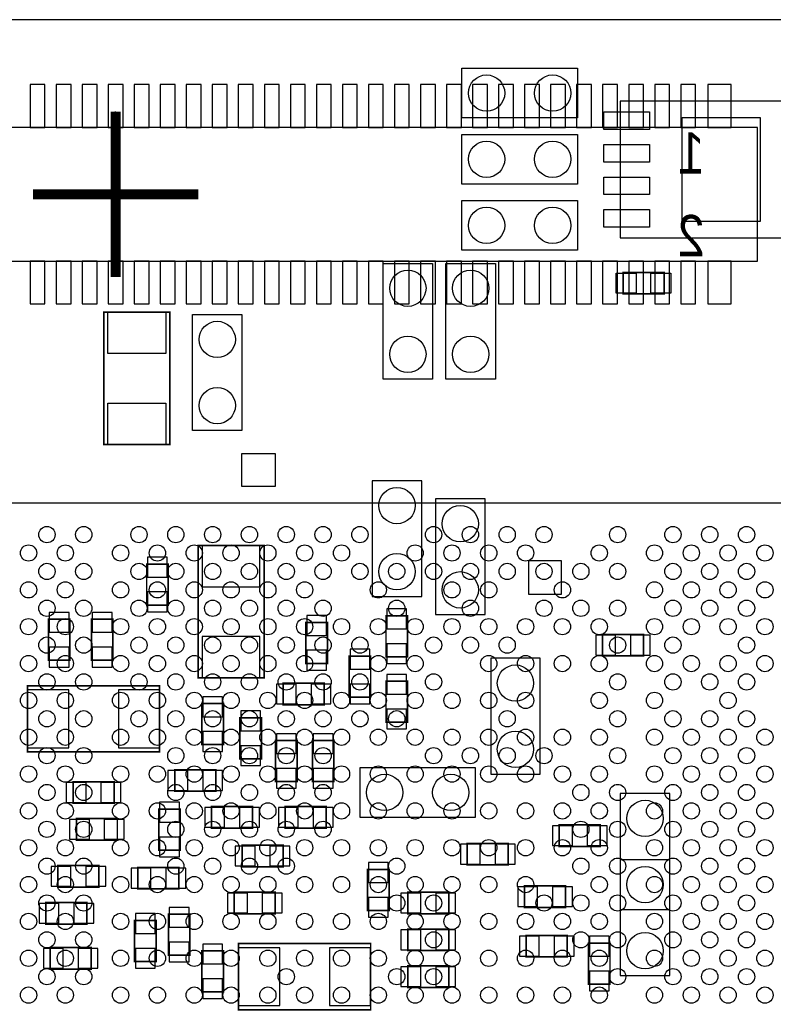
# Model space of a CAD drawing. Extents: x 0 to 42.6, y 0 to 25.
# Tile 3 of 4: x 15 to 26.6, y 9.9 to 25. Entities that reach past the tile are written whole.
import ezdxf

# ---------------------------------------------------------------- set-up
doc = ezdxf.new("R2010")
doc.units = 0
for name, color, linetype in [('BG_OUTLINE', 3, 'CONTINUOUS'), ('PG_ASSEMBLY_BOTTOM', 30, 'CONTINUOUS'), ('PG_ASSEMBLY_TOP', 254, 'CONTINUOUS'), ('PG_BODY_CENTER', 211, 'CONTINUOUS'), ('PIN_BOTTOM', 211, 'CONTINUOUS'), ('PIN_TOP', 173, 'CONTINUOUS')]:
    doc.layers.add(name, color=color, linetype=linetype)

msp = doc.modelspace()

# ---------------------------------------------------------------- linework, layer by layer
at = {"layer": 'BG_OUTLINE'}
msp.add_lwpolyline([(42.6339, 0), (42.6339, 25.004014), (0, 25.004014), (0, 0)], close=True, dxfattribs=at)
at = {"layer": 'PG_ASSEMBLY_BOTTOM'}
for points in [[(26.391108, 23.35022), (6.655308, 23.35022), (6.655308, 21.29282), (26.391108, 21.29282), (26.391108, 23.35022)], [(20.467066, 17.920716), (20.467066, 16.142716), (21.229066, 16.142716), (21.229066, 17.920716), (20.467066, 17.920716)], [(22.201632, 15.863316), (22.201632, 17.641316), (21.439632, 17.641316), (21.439632, 15.863316), (22.201632, 15.863316)], [(22.288754, 15.192248), (22.288754, 13.414248), (23.050754, 13.414248), (23.050754, 15.192248), (22.288754, 15.192248)], [(22.056598, 13.512292), (20.278598, 13.512292), (20.278598, 12.750292), (22.056598, 12.750292), (22.056598, 13.512292)], [(24.280622, 13.113258), (24.280622, 11.335258), (25.042622, 11.335258), (25.042622, 13.113258), (24.280622, 13.113258)], [(25.042622, 10.319258), (25.042622, 12.097258), (24.280622, 12.097258), (24.280622, 10.319258), (25.042622, 10.319258)]]:
    msp.add_lwpolyline(points, dxfattribs=at)
at = {"layer": 'PG_ASSEMBLY_BOTTOM', "const_width": 0.0254}
for points in [[(17.789652, 16.924782), (17.789652, 14.892782), (18.805652, 14.892782), (18.805652, 16.924782), (17.789652, 16.924782)], [(17.330674, 16.011398), (17.330674, 16.641318), (17.000474, 16.641318), (17.000474, 16.011398), (17.330674, 16.011398)], [(15.820898, 15.162276), (15.820898, 15.792196), (15.490698, 15.792196), (15.490698, 15.162276), (15.820898, 15.162276)], [(16.481806, 15.162276), (16.481806, 15.792196), (16.151606, 15.792196), (16.151606, 15.162276), (16.481806, 15.162276)], [(19.779742, 15.115032), (19.779742, 15.744952), (19.449542, 15.744952), (19.449542, 15.115032), (19.779742, 15.115032)], [(20.67941, 15.84579), (20.67941, 15.21587), (21.00961, 15.21587), (21.00961, 15.84579), (20.67941, 15.84579)], [(24.007572, 15.230094), (24.637492, 15.230094), (24.637492, 15.560294), (24.007572, 15.560294), (24.007572, 15.230094)], [(20.443698, 14.596364), (20.443698, 15.226284), (20.113498, 15.226284), (20.113498, 14.596364), (20.443698, 14.596364)], [(21.00961, 14.211554), (21.00961, 14.841474), (20.67941, 14.841474), (20.67941, 14.211554), (21.00961, 14.211554)], [(15.168118, 13.75537), (17.200118, 13.75537), (17.200118, 14.77137), (15.168118, 14.77137), (15.168118, 13.75537)], [(19.098514, 14.47927), (19.728434, 14.47927), (19.728434, 14.80947), (19.098514, 14.80947), (19.098514, 14.47927)], [(17.849596, 14.496288), (17.849596, 13.866368), (18.179796, 13.866368), (18.179796, 14.496288), (17.849596, 14.496288)], [(18.763996, 13.649198), (18.763996, 14.279118), (18.433796, 14.279118), (18.433796, 13.649198), (18.763996, 13.649198)], [(18.98142, 13.930376), (18.98142, 13.300456), (19.31162, 13.300456), (19.31162, 13.930376), (18.98142, 13.930376)], [(19.547586, 13.930376), (19.547586, 13.300456), (19.877786, 13.300456), (19.877786, 13.930376), (19.547586, 13.930376)], [(18.062702, 13.481304), (17.432782, 13.481304), (17.432782, 13.151104), (18.062702, 13.151104), (18.062702, 13.481304)], [(16.498824, 13.296392), (15.868904, 13.296392), (15.868904, 12.966192), (16.498824, 12.966192), (16.498824, 13.296392)], [(17.515586, 12.24661), (17.515586, 12.87653), (17.185386, 12.87653), (17.185386, 12.24661), (17.515586, 12.24661)], [(18.628614, 12.915392), (17.998694, 12.915392), (17.998694, 12.585192), (18.628614, 12.585192), (18.628614, 12.915392)], [(19.760438, 12.915392), (19.130518, 12.915392), (19.130518, 12.585192), (19.760438, 12.585192), (19.760438, 12.915392)], [(16.549624, 12.730226), (15.919704, 12.730226), (15.919704, 12.400026), (16.549624, 12.400026), (16.549624, 12.730226)], [(23.343616, 12.302236), (23.973536, 12.302236), (23.973536, 12.632436), (23.343616, 12.632436), (23.343616, 12.302236)], [(19.096482, 12.32027), (18.466562, 12.32027), (18.466562, 11.99007), (19.096482, 11.99007), (19.096482, 12.32027)], [(21.928582, 12.019026), (22.558502, 12.019026), (22.558502, 12.349226), (21.928582, 12.349226), (21.928582, 12.019026)], [(16.266668, 12.008358), (15.636748, 12.008358), (15.636748, 11.678158), (16.266668, 11.678158), (16.266668, 12.008358)], [(17.496536, 11.979402), (16.866616, 11.979402), (16.866616, 11.649202), (17.496536, 11.649202), (17.496536, 11.979402)], [(20.396454, 11.949176), (20.396454, 11.319256), (20.726654, 11.319256), (20.726654, 11.949176), (20.396454, 11.949176)], [(23.439628, 11.696446), (22.809708, 11.696446), (22.809708, 11.366246), (23.439628, 11.366246), (23.439628, 11.696446)], [(18.34769, 11.268202), (18.97761, 11.268202), (18.97761, 11.598402), (18.34769, 11.598402), (18.34769, 11.268202)], [(21.643594, 11.598402), (21.013674, 11.598402), (21.013674, 11.268202), (21.643594, 11.268202), (21.643594, 11.598402)], [(16.081502, 11.43889), (15.451582, 11.43889), (15.451582, 11.10869), (16.081502, 11.10869), (16.081502, 11.43889)], [(17.66443, 10.631678), (17.66443, 11.261598), (17.33423, 11.261598), (17.33423, 10.631678), (17.66443, 10.631678)], [(17.145762, 10.536174), (17.145762, 11.166094), (16.815562, 11.166094), (16.815562, 10.536174), (17.145762, 10.536174)], [(21.643594, 11.032236), (21.013674, 11.032236), (21.013674, 10.702036), (21.643594, 10.702036), (21.643594, 11.032236)], [(23.465028, 10.934446), (22.835108, 10.934446), (22.835108, 10.604246), (23.465028, 10.604246), (23.465028, 10.934446)], [(15.517622, 10.41908), (16.147542, 10.41908), (16.147542, 10.74928), (15.517622, 10.74928), (15.517622, 10.41908)], [(18.411698, 9.793224), (20.443698, 9.793224), (20.443698, 10.809224), (18.411698, 10.809224), (18.411698, 9.793224)], [(23.792434, 10.817352), (23.792434, 10.187432), (24.122634, 10.187432), (24.122634, 10.817352), (23.792434, 10.817352)], [(18.179796, 10.068306), (18.179796, 10.698226), (17.849596, 10.698226), (17.849596, 10.068306), (18.179796, 10.068306)], [(21.643594, 10.466324), (21.013674, 10.466324), (21.013674, 10.136124), (21.643594, 10.136124), (21.643594, 10.466324)]]:
    msp.add_lwpolyline(points, dxfattribs=at)
at = {"layer": 'PG_ASSEMBLY_TOP'}
for points in [[(23.622, 23.495), (21.844, 23.495), (21.844, 24.257), (23.622, 24.257), (23.622, 23.495)], [(27.379676, 21.651468), (27.379676, 23.75154), (24.27986, 23.75154), (24.27986, 21.651468), (27.379676, 21.651468)], [(23.622, 22.479), (21.844, 22.479), (21.844, 23.241), (23.622, 23.241), (23.622, 22.479)], [(23.622, 21.463), (21.844, 21.463), (21.844, 22.225), (23.622, 22.225), (23.622, 21.463)], [(21.396198, 21.2598), (21.396198, 19.4818), (20.634198, 19.4818), (20.634198, 21.2598), (21.396198, 21.2598)], [(22.361398, 21.2598), (22.361398, 19.4818), (21.599398, 19.4818), (21.599398, 21.2598), (22.361398, 21.2598)], [(18.4658, 20.4724), (18.4658, 18.6944), (17.7038, 18.6944), (17.7038, 20.4724), (18.4658, 20.4724)], [(27.278584, 5.574792), (27.278584, 17.574768), (13.278612, 17.574768), (13.278612, 5.574792), (27.278584, 5.574792)]]:
    msp.add_lwpolyline(points, dxfattribs=at)
at = {"layer": 'PG_ASSEMBLY_TOP', "const_width": 0.0254}
for points in [[(24.32304, 21.1201), (24.95296, 21.1201), (24.95296, 20.7899), (24.32304, 20.7899), (24.32304, 21.1201)], [(17.357598, 20.5105), (17.357598, 18.4785), (16.341598, 18.4785), (16.341598, 20.5105), (17.357598, 20.5105)]]:
    msp.add_lwpolyline(points, dxfattribs=at)
at = {"layer": 'PG_BODY_CENTER', "const_width": 0.1524}
for points in [[(16.523208, 21.05152), (16.523208, 23.59152)], [(17.793208, 22.32152), (15.253208, 22.32152)]]:
    msp.add_lwpolyline(points, dxfattribs=at)
at = {"layer": 'PG_BODY_CENTER'}
for points in [[(16.523208, 21.05152), (16.523208, 23.59152)], [(17.793208, 22.32152), (15.253208, 22.32152)]]:
    msp.add_lwpolyline(points, dxfattribs=at)
at = {"layer": 'PIN_BOTTOM'}
for points in [[(15.437358, 23.34641), (15.437358, 24.00681), (15.208758, 24.00681), (15.208758, 23.34641)], [(15.837408, 23.34641), (15.837408, 24.00681), (15.608808, 24.00681), (15.608808, 23.34641)], [(16.237458, 23.34641), (16.237458, 24.00681), (16.008858, 24.00681), (16.008858, 23.34641)], [(16.637508, 23.34641), (16.637508, 24.00681), (16.408908, 24.00681), (16.408908, 23.34641)], [(17.037558, 23.34641), (17.037558, 24.00681), (16.808958, 24.00681), (16.808958, 23.34641)], [(17.437608, 23.34641), (17.437608, 24.00681), (17.209008, 24.00681), (17.209008, 23.34641)], [(17.837658, 23.34641), (17.837658, 24.00681), (17.609058, 24.00681), (17.609058, 23.34641)], [(18.237708, 23.34641), (18.237708, 24.00681), (18.009108, 24.00681), (18.009108, 23.34641)], [(18.637758, 23.34641), (18.637758, 24.00681), (18.409158, 24.00681), (18.409158, 23.34641)], [(19.037808, 23.34641), (19.037808, 24.00681), (18.809208, 24.00681), (18.809208, 23.34641)], [(19.437858, 23.34641), (19.437858, 24.00681), (19.209258, 24.00681), (19.209258, 23.34641)], [(19.837908, 23.34641), (19.837908, 24.00681), (19.609308, 24.00681), (19.609308, 23.34641)], [(20.237958, 23.34641), (20.237958, 24.00681), (20.009358, 24.00681), (20.009358, 23.34641)], [(20.638008, 23.34641), (20.638008, 24.00681), (20.409408, 24.00681), (20.409408, 23.34641)], [(21.038058, 23.34641), (21.038058, 24.00681), (20.809458, 24.00681), (20.809458, 23.34641)], [(21.438108, 23.34641), (21.438108, 24.00681), (21.209508, 24.00681), (21.209508, 23.34641)], [(21.838158, 23.34641), (21.838158, 24.00681), (21.609558, 24.00681), (21.609558, 23.34641)], [(22.238208, 23.34641), (22.238208, 24.00681), (22.009608, 24.00681), (22.009608, 23.34641)], [(22.638258, 23.34641), (22.638258, 24.00681), (22.409658, 24.00681), (22.409658, 23.34641)], [(23.038308, 23.34641), (23.038308, 24.00681), (22.809708, 24.00681), (22.809708, 23.34641)], [(23.438358, 23.34641), (23.438358, 24.00681), (23.209758, 24.00681), (23.209758, 23.34641)], [(23.838408, 23.34641), (23.838408, 24.00681), (23.609808, 24.00681), (23.609808, 23.34641)], [(24.238458, 23.34641), (24.238458, 24.00681), (24.009858, 24.00681), (24.009858, 23.34641)], [(24.638508, 23.34641), (24.638508, 24.00681), (24.409908, 24.00681), (24.409908, 23.34641)], [(25.038558, 23.34641), (25.038558, 24.00681), (24.809958, 24.00681), (24.809958, 23.34641)], [(25.438608, 23.34641), (25.438608, 24.00681), (25.210008, 24.00681), (25.210008, 23.34641)], [(25.984708, 23.34641), (25.984708, 24.00681), (25.629108, 24.00681), (25.629108, 23.34641)], [(15.437358, 20.63623), (15.437358, 21.29663), (15.208758, 21.29663), (15.208758, 20.63623)], [(15.837408, 20.63623), (15.837408, 21.29663), (15.608808, 21.29663), (15.608808, 20.63623)], [(16.237458, 20.63623), (16.237458, 21.29663), (16.008858, 21.29663), (16.008858, 20.63623)], [(16.637508, 20.63623), (16.637508, 21.29663), (16.408908, 21.29663), (16.408908, 20.63623)], [(17.037558, 20.63623), (17.037558, 21.29663), (16.808958, 21.29663), (16.808958, 20.63623)], [(17.437608, 20.63623), (17.437608, 21.29663), (17.209008, 21.29663), (17.209008, 20.63623)], [(17.837658, 20.63623), (17.837658, 21.29663), (17.609058, 21.29663), (17.609058, 20.63623)], [(18.237708, 20.63623), (18.237708, 21.29663), (18.009108, 21.29663), (18.009108, 20.63623)], [(18.637758, 20.63623), (18.637758, 21.29663), (18.409158, 21.29663), (18.409158, 20.63623)], [(19.037808, 20.63623), (19.037808, 21.29663), (18.809208, 21.29663), (18.809208, 20.63623)], [(19.437858, 20.63623), (19.437858, 21.29663), (19.209258, 21.29663), (19.209258, 20.63623)], [(19.837908, 20.63623), (19.837908, 21.29663), (19.609308, 21.29663), (19.609308, 20.63623)], [(20.237958, 20.63623), (20.237958, 21.29663), (20.009358, 21.29663), (20.009358, 20.63623)], [(20.638008, 20.63623), (20.638008, 21.29663), (20.409408, 21.29663), (20.409408, 20.63623)], [(21.038058, 20.63623), (21.038058, 21.29663), (20.809458, 21.29663), (20.809458, 20.63623)], [(21.438108, 20.63623), (21.438108, 21.29663), (21.209508, 21.29663), (21.209508, 20.63623)], [(21.838158, 20.63623), (21.838158, 21.29663), (21.609558, 21.29663), (21.609558, 20.63623)], [(22.238208, 20.63623), (22.238208, 21.29663), (22.009608, 21.29663), (22.009608, 20.63623)], [(22.638258, 20.63623), (22.638258, 21.29663), (22.409658, 21.29663), (22.409658, 20.63623)], [(23.038308, 20.63623), (23.038308, 21.29663), (22.809708, 21.29663), (22.809708, 20.63623)], [(23.438358, 20.63623), (23.438358, 21.29663), (23.209758, 21.29663), (23.209758, 20.63623)], [(23.838408, 20.63623), (23.838408, 21.29663), (23.609808, 21.29663), (23.609808, 20.63623)], [(24.238458, 20.63623), (24.238458, 21.29663), (24.009858, 21.29663), (24.009858, 20.63623)], [(24.638508, 20.63623), (24.638508, 21.29663), (24.409908, 21.29663), (24.409908, 20.63623)], [(25.038558, 20.63623), (25.038558, 21.29663), (24.809958, 21.29663), (24.809958, 20.63623)], [(25.438608, 20.63623), (25.438608, 21.29663), (25.210008, 21.29663), (25.210008, 20.63623)], [(25.984708, 20.63623), (25.984708, 21.29663), (25.629108, 21.29663), (25.629108, 20.63623)], [(17.853152, 16.289782), (18.742152, 16.289782), (18.742152, 16.924782), (17.853152, 16.924782)], [(17.013174, 16.440912), (17.317974, 16.440912), (17.317974, 16.745712), (17.013174, 16.745712)], [(23.377398, 16.1798), (23.377398, 16.6878), (22.869398, 16.6878), (22.869398, 16.1798)], [(17.013174, 15.907004), (17.317974, 15.907004), (17.317974, 16.211804), (17.013174, 16.211804)], [(15.503398, 15.59179), (15.808198, 15.59179), (15.808198, 15.89659), (15.503398, 15.89659)], [(16.164306, 15.59179), (16.469106, 15.59179), (16.469106, 15.89659), (16.164306, 15.89659)], [(20.99691, 15.950184), (20.69211, 15.950184), (20.69211, 15.645384), (20.99691, 15.645384)], [(19.462242, 15.544546), (19.767042, 15.544546), (19.767042, 15.849346), (19.462242, 15.849346)], [(17.853152, 14.892782), (18.742152, 14.892782), (18.742152, 15.527782), (17.853152, 15.527782)], [(23.903178, 15.547594), (23.903178, 15.242794), (24.207978, 15.242794), (24.207978, 15.547594)], [(24.437086, 15.547594), (24.437086, 15.242794), (24.741886, 15.242794), (24.741886, 15.547594)], [(15.503398, 15.057882), (15.808198, 15.057882), (15.808198, 15.362682), (15.503398, 15.362682)], [(16.164306, 15.057882), (16.469106, 15.057882), (16.469106, 15.362682), (16.164306, 15.362682)], [(19.462242, 15.010638), (19.767042, 15.010638), (19.767042, 15.315438), (19.462242, 15.315438)], [(20.126198, 15.025878), (20.430998, 15.025878), (20.430998, 15.330678), (20.126198, 15.330678)], [(20.99691, 15.416276), (20.69211, 15.416276), (20.69211, 15.111476), (20.99691, 15.111476)], [(20.69211, 14.641068), (20.99691, 14.641068), (20.99691, 14.945868), (20.69211, 14.945868)], [(15.803118, 13.81887), (15.803118, 14.70787), (15.168118, 14.70787), (15.168118, 13.81887)], [(17.200118, 13.81887), (17.200118, 14.70787), (16.565118, 14.70787), (16.565118, 13.81887)], [(18.99412, 14.79677), (18.99412, 14.49197), (19.29892, 14.49197), (19.29892, 14.79677)], [(19.528028, 14.79677), (19.528028, 14.49197), (19.832828, 14.49197), (19.832828, 14.79677)], [(20.126198, 14.49197), (20.430998, 14.49197), (20.430998, 14.79677), (20.126198, 14.79677)], [(18.167096, 14.600682), (17.862296, 14.600682), (17.862296, 14.295882), (18.167096, 14.295882)], [(18.446496, 14.078712), (18.751296, 14.078712), (18.751296, 14.383512), (18.446496, 14.383512)], [(20.69211, 14.10716), (20.99691, 14.10716), (20.99691, 14.41196), (20.69211, 14.41196)], [(18.167096, 14.066774), (17.862296, 14.066774), (17.862296, 13.761974), (18.167096, 13.761974)], [(19.29892, 14.03477), (18.99412, 14.03477), (18.99412, 13.72997), (19.29892, 13.72997)], [(19.865086, 14.03477), (19.560286, 14.03477), (19.560286, 13.72997), (19.865086, 13.72997)], [(18.446496, 13.544804), (18.751296, 13.544804), (18.751296, 13.849604), (18.446496, 13.849604)], [(17.633188, 13.163804), (17.633188, 13.468604), (17.328388, 13.468604), (17.328388, 13.163804)], [(18.167096, 13.163804), (18.167096, 13.468604), (17.862296, 13.468604), (17.862296, 13.163804)], [(19.29892, 13.500862), (18.99412, 13.500862), (18.99412, 13.196062), (19.29892, 13.196062)], [(19.865086, 13.500862), (19.560286, 13.500862), (19.560286, 13.196062), (19.865086, 13.196062)], [(16.06931, 12.978892), (16.06931, 13.283692), (15.76451, 13.283692), (15.76451, 12.978892)], [(16.603218, 12.978892), (16.603218, 13.283692), (16.298418, 13.283692), (16.298418, 12.978892)], [(17.198086, 12.676124), (17.502886, 12.676124), (17.502886, 12.980924), (17.198086, 12.980924)], [(18.1991, 12.597892), (18.1991, 12.902692), (17.8943, 12.902692), (17.8943, 12.597892)], [(18.733008, 12.597892), (18.733008, 12.902692), (18.428208, 12.902692), (18.428208, 12.597892)], [(19.330924, 12.597892), (19.330924, 12.902692), (19.026124, 12.902692), (19.026124, 12.597892)], [(19.864832, 12.597892), (19.864832, 12.902692), (19.560032, 12.902692), (19.560032, 12.597892)], [(16.12011, 12.412726), (16.12011, 12.717526), (15.81531, 12.717526), (15.81531, 12.412726)], [(16.654018, 12.412726), (16.654018, 12.717526), (16.349218, 12.717526), (16.349218, 12.412726)], [(23.239222, 12.619736), (23.239222, 12.314936), (23.544022, 12.314936), (23.544022, 12.619736)], [(23.77313, 12.619736), (23.77313, 12.314936), (24.07793, 12.314936), (24.07793, 12.619736)], [(17.198086, 12.142216), (17.502886, 12.142216), (17.502886, 12.447016), (17.198086, 12.447016)], [(18.666968, 12.00277), (18.666968, 12.30757), (18.362168, 12.30757), (18.362168, 12.00277)], [(19.200876, 12.00277), (19.200876, 12.30757), (18.896076, 12.30757), (18.896076, 12.00277)], [(21.824188, 12.336526), (21.824188, 12.031726), (22.128988, 12.031726), (22.128988, 12.336526)], [(22.358096, 12.336526), (22.358096, 12.031726), (22.662896, 12.031726), (22.662896, 12.336526)], [(15.837154, 11.690858), (15.837154, 11.995658), (15.532354, 11.995658), (15.532354, 11.690858)], [(16.371062, 11.690858), (16.371062, 11.995658), (16.066262, 11.995658), (16.066262, 11.690858)], [(17.067022, 11.661902), (17.067022, 11.966702), (16.762222, 11.966702), (16.762222, 11.661902)], [(17.60093, 11.661902), (17.60093, 11.966702), (17.29613, 11.966702), (17.29613, 11.661902)], [(20.713954, 12.05357), (20.409154, 12.05357), (20.409154, 11.74877), (20.713954, 11.74877)], [(23.010114, 11.378946), (23.010114, 11.683746), (22.705314, 11.683746), (22.705314, 11.378946)], [(23.544022, 11.378946), (23.544022, 11.683746), (23.239222, 11.683746), (23.239222, 11.378946)], [(18.243296, 11.585702), (18.243296, 11.280902), (18.548096, 11.280902), (18.548096, 11.585702)], [(18.777204, 11.585702), (18.777204, 11.280902), (19.082004, 11.280902), (19.082004, 11.585702)], [(20.713954, 11.519662), (20.409154, 11.519662), (20.409154, 11.214862), (20.713954, 11.214862)], [(21.21408, 11.280902), (21.21408, 11.585702), (20.90928, 11.585702), (20.90928, 11.280902)], [(21.747988, 11.280902), (21.747988, 11.585702), (21.443188, 11.585702), (21.443188, 11.280902)], [(15.651988, 11.12139), (15.651988, 11.42619), (15.347188, 11.42619), (15.347188, 11.12139)], [(16.185896, 11.12139), (16.185896, 11.42619), (15.881096, 11.42619), (15.881096, 11.12139)], [(17.34693, 11.061192), (17.65173, 11.061192), (17.65173, 11.365992), (17.34693, 11.365992)], [(16.828262, 10.965688), (17.133062, 10.965688), (17.133062, 11.270488), (16.828262, 11.270488)], [(21.21408, 10.714736), (21.21408, 11.019536), (20.90928, 11.019536), (20.90928, 10.714736)], [(21.747988, 10.714736), (21.747988, 11.019536), (21.443188, 11.019536), (21.443188, 10.714736)], [(23.035514, 10.616946), (23.035514, 10.921746), (22.730714, 10.921746), (22.730714, 10.616946)], [(23.569422, 10.616946), (23.569422, 10.921746), (23.264622, 10.921746), (23.264622, 10.616946)], [(24.109934, 10.921746), (23.805134, 10.921746), (23.805134, 10.616946), (24.109934, 10.616946)], [(17.34693, 10.527284), (17.65173, 10.527284), (17.65173, 10.832084), (17.34693, 10.832084)], [(17.862296, 10.49782), (18.167096, 10.49782), (18.167096, 10.80262), (17.862296, 10.80262)], [(19.046698, 9.856724), (19.046698, 10.745724), (18.411698, 10.745724), (18.411698, 9.856724)], [(20.443698, 9.856724), (20.443698, 10.745724), (19.808698, 10.745724), (19.808698, 9.856724)], [(15.413228, 10.73658), (15.413228, 10.43178), (15.718028, 10.43178), (15.718028, 10.73658)], [(15.947136, 10.73658), (15.947136, 10.43178), (16.251936, 10.43178), (16.251936, 10.73658)], [(16.828262, 10.43178), (17.133062, 10.43178), (17.133062, 10.73658), (16.828262, 10.73658)], [(21.21408, 10.148824), (21.21408, 10.453624), (20.90928, 10.453624), (20.90928, 10.148824)], [(21.747988, 10.148824), (21.747988, 10.453624), (21.443188, 10.453624), (21.443188, 10.148824)], [(24.109934, 10.387838), (23.805134, 10.387838), (23.805134, 10.083038), (24.109934, 10.083038)], [(17.862296, 9.963912), (18.167096, 9.963912), (18.167096, 10.268712), (17.862296, 10.268712)]]:
    msp.add_lwpolyline(points, close=True, dxfattribs=at)
for centre in [(20.848066, 17.539716), (21.820632, 17.260316), (20.848066, 16.523716), (21.820632, 16.244316), (22.669754, 14.811248), (22.669754, 13.795248), (20.659598, 13.131292), (21.675598, 13.131292), (24.661622, 12.732258), (24.661622, 11.716258), (24.661622, 11.716258), (24.661622, 10.700258)]:
    msp.add_circle(centre, 0.2794, dxfattribs=at)
at = {"layer": 'PIN_TOP'}
for points in [[(24.729694, 23.586567), (24.729694, 23.316565), (24.02967, 23.316565), (24.02967, 23.586567)], [(25.22982, 23.501477), (26.429716, 23.501477), (26.429716, 21.901531), (25.22982, 21.901531)], [(24.729694, 23.086441), (24.729694, 22.816439), (24.02967, 22.816439), (24.02967, 23.086441)], [(24.729694, 22.586569), (24.729694, 22.316567), (24.02967, 22.316567), (24.02967, 22.586569)], [(24.729694, 22.086443), (24.729694, 21.816441), (24.02967, 21.816441), (24.02967, 22.086443)], [(24.218646, 20.8026), (24.218646, 21.1074), (24.523446, 21.1074), (24.523446, 20.8026)], [(24.752554, 20.8026), (24.752554, 21.1074), (25.057354, 21.1074), (25.057354, 20.8026)], [(17.294098, 19.8755), (16.405098, 19.8755), (16.405098, 20.5105), (17.294098, 20.5105)], [(17.294098, 18.4785), (16.405098, 18.4785), (16.405098, 19.1135), (17.294098, 19.1135)], [(18.4658, 17.8308), (18.4658, 18.3388), (18.9738, 18.3388), (18.9738, 17.8308)]]:
    msp.add_lwpolyline(points, close=True, dxfattribs=at)
for centre, radius in [((22.225, 23.876), 0.2794), ((23.241, 23.876), 0.2794), ((22.225, 22.86), 0.2794), ((23.241, 22.86), 0.2794), ((22.225, 21.844), 0.2794), ((23.241, 21.844), 0.2794), ((21.015198, 20.8788), 0.2794), ((21.980398, 20.8788), 0.2794), ((18.0848, 20.0914), 0.2794), ((21.015198, 19.8628), 0.2794), ((21.980398, 19.8628), 0.2794), ((18.0848, 19.0754), 0.2794), ((15.467584, 17.093184), 0.124968), ((16.033496, 17.093184), 0.124968), ((16.882618, 17.093184), 0.124968), ((17.44853, 17.093184), 0.124968), ((18.014696, 17.093184), 0.124968), ((18.580608, 17.093184), 0.124968), ((19.14652, 17.093184), 0.124968), ((19.712686, 17.093184), 0.124968), ((20.278598, 17.093184), 0.124968), ((21.410676, 17.093184), 0.124968), ((21.976588, 17.093184), 0.124968), ((22.5425, 17.093184), 0.124968), ((23.108666, 17.093184), 0.124968), ((24.24049, 17.093184), 0.124968), ((25.089612, 17.093184), 0.124968), ((25.655524, 17.093184), 0.124968), ((26.22169, 17.093184), 0.124968), ((15.184628, 16.810228), 0.124968), ((15.75054, 16.810228), 0.124968), ((16.599662, 16.810228), 0.124968), ((17.165574, 16.810228), 0.124968), ((17.731486, 16.810228), 0.124968), ((18.297652, 16.810228), 0.124968), ((18.863564, 16.810228), 0.124968), ((19.429476, 16.810228), 0.124968), ((19.995642, 16.810228), 0.124968), ((21.12772, 16.810228), 0.124968), ((21.693632, 16.810228), 0.124968), ((22.259544, 16.810228), 0.124968), ((22.82571, 16.810228), 0.124968), ((23.957534, 16.810228), 0.124968), ((24.806656, 16.810228), 0.124968), ((25.372568, 16.810228), 0.124968), ((25.93848, 16.810228), 0.124968), ((26.504646, 16.810228), 0.124968), ((15.467584, 16.527272), 0.124968), ((16.033496, 16.527272), 0.124968), ((16.882618, 16.527272), 0.124968), ((17.44853, 16.527272), 0.124968), ((18.014696, 16.527272), 0.124968), ((18.580608, 16.527272), 0.124968), ((19.14652, 16.527272), 0.124968), ((19.712686, 16.527272), 0.124968), ((20.278598, 16.527272), 0.124968), ((20.84451, 16.527272), 0.124968), ((21.410676, 16.527272), 0.124968), ((21.976588, 16.527272), 0.124968), ((22.5425, 16.527272), 0.124968), ((23.108666, 16.527272), 0.124968), ((23.674578, 16.527272), 0.124968), ((24.24049, 16.527272), 0.124968), ((25.089612, 16.527272), 0.124968), ((25.655524, 16.527272), 0.124968), ((26.22169, 16.527272), 0.124968), ((15.184628, 16.244316), 0.124968), ((15.75054, 16.244316), 0.124968), ((16.599662, 16.244316), 0.124968), ((17.165574, 16.244316), 0.124968), ((17.731486, 16.244316), 0.124968), ((18.297652, 16.244316), 0.124968), ((18.863564, 16.244316), 0.124968), ((19.429476, 16.244316), 0.124968), ((20.561554, 16.244316), 0.124968), ((21.693632, 16.244316), 0.124968), ((22.259544, 16.244316), 0.124968), ((23.391622, 16.244316), 0.124968), ((24.806656, 16.244316), 0.124968), ((25.372568, 16.244316), 0.124968), ((25.93848, 16.244316), 0.124968), ((26.504646, 16.244316), 0.124968), ((15.467584, 15.96136), 0.124968), ((16.033496, 15.96136), 0.124968), ((16.882618, 15.96136), 0.124968), ((17.44853, 15.96136), 0.124968), ((18.014696, 15.96136), 0.124968), ((18.580608, 15.96136), 0.124968), ((19.14652, 15.96136), 0.124968), ((19.712686, 15.96136), 0.124968), ((20.84451, 15.96136), 0.124968), ((21.976588, 15.96136), 0.124968), ((23.108666, 15.96136), 0.124968), ((23.674578, 15.96136), 0.124968), ((24.24049, 15.96136), 0.124968), ((25.089612, 15.96136), 0.124968), ((25.655524, 15.96136), 0.124968), ((26.22169, 15.96136), 0.124968), ((15.184628, 15.678404), 0.124968), ((15.75054, 15.678404), 0.124968), ((16.599662, 15.678404), 0.124968), ((17.165574, 15.678404), 0.124968), ((17.731486, 15.678404), 0.124968), ((18.297652, 15.678404), 0.124968), ((18.863564, 15.678404), 0.124968), ((19.429476, 15.678404), 0.124968), ((19.995642, 15.678404), 0.124968), ((20.561554, 15.678404), 0.124968), ((21.12772, 15.678404), 0.124968), ((21.693632, 15.678404), 0.124968), ((22.259544, 15.678404), 0.124968), ((22.82571, 15.678404), 0.124968), ((23.391622, 15.678404), 0.124968), ((23.957534, 15.678404), 0.124968), ((24.806656, 15.678404), 0.124968), ((25.372568, 15.678404), 0.124968), ((25.93848, 15.678404), 0.124968), ((26.504646, 15.678404), 0.124968), ((15.467584, 15.395194), 0.124968), ((16.033496, 15.395194), 0.124968), ((16.882618, 15.395194), 0.124968), ((17.44853, 15.395194), 0.124968), ((18.014696, 15.395194), 0.124968), ((18.580608, 15.395194), 0.124968), ((19.14652, 15.395194), 0.124968), ((19.712686, 15.395194), 0.124968), ((20.278598, 15.395194), 0.124968), ((21.410676, 15.395194), 0.124968), ((21.976588, 15.395194), 0.124968), ((22.5425, 15.395194), 0.124968), ((24.24049, 15.395194), 0.124968), ((25.089612, 15.395194), 0.124968), ((26.22169, 15.395194), 0.124968), ((15.184628, 15.112238), 0.124968), ((15.75054, 15.112238), 0.124968), ((16.599662, 15.112238), 0.124968), ((17.165574, 15.112238), 0.124968), ((17.731486, 15.112238), 0.124968), ((18.297652, 15.112238), 0.124968), ((18.863564, 15.112238), 0.124968), ((19.429476, 15.112238), 0.124968), ((20.561554, 15.112238), 0.124968), ((21.12772, 15.112238), 0.124968), ((22.259544, 15.112238), 0.124968), ((22.82571, 15.112238), 0.124968), ((23.391622, 15.112238), 0.124968), ((23.957534, 15.112238), 0.124968), ((24.806656, 15.112238), 0.124968), ((25.372568, 15.112238), 0.124968), ((25.93848, 15.112238), 0.124968), ((26.504646, 15.112238), 0.124968), ((15.467584, 14.829282), 0.124968), ((16.033496, 14.829282), 0.124968), ((16.882618, 14.829282), 0.124968), ((17.44853, 14.829282), 0.124968), ((18.014696, 14.829282), 0.124968), ((18.580608, 14.829282), 0.124968), ((19.14652, 14.829282), 0.124968), ((19.712686, 14.829282), 0.124968), ((20.278598, 14.829282), 0.124968), ((21.410676, 14.829282), 0.124968), ((24.24049, 14.829282), 0.124968), ((25.089612, 14.829282), 0.124968), ((25.655524, 14.829282), 0.124968), ((26.22169, 14.829282), 0.124968), ((15.184628, 14.546326), 0.124968), ((15.75054, 14.546326), 0.124968), ((16.599662, 14.546326), 0.124968), ((17.165574, 14.546326), 0.124968), ((17.731486, 14.546326), 0.124968), ((18.297652, 14.546326), 0.124968), ((18.863564, 14.546326), 0.124968), ((19.429476, 14.546326), 0.124968), ((19.995642, 14.546326), 0.124968), ((20.561554, 14.546326), 0.124968), ((21.12772, 14.546326), 0.124968), ((21.693632, 14.546326), 0.124968), ((22.259544, 14.546326), 0.124968), ((22.82571, 14.546326), 0.124968), ((23.957534, 14.546326), 0.124968), ((24.806656, 14.546326), 0.124968), ((25.93848, 14.546326), 0.124968), ((15.467584, 14.26337), 0.124968), ((16.033496, 14.26337), 0.124968), ((16.882618, 14.26337), 0.124968), ((17.44853, 14.26337), 0.124968), ((18.014696, 14.26337), 0.124968), ((18.580608, 14.26337), 0.124968), ((19.14652, 14.26337), 0.124968), ((19.712686, 14.26337), 0.124968), ((20.278598, 14.26337), 0.124968), ((20.84451, 14.26337), 0.124968), ((22.5425, 14.26337), 0.124968), ((24.24049, 14.26337), 0.124968), ((25.089612, 14.26337), 0.124968), ((25.655524, 14.26337), 0.124968), ((26.22169, 14.26337), 0.124968), ((15.184628, 13.98016), 0.124968), ((15.75054, 13.98016), 0.124968), ((16.599662, 13.98016), 0.124968), ((17.165574, 13.98016), 0.124968), ((17.731486, 13.98016), 0.124968), ((18.297652, 13.98016), 0.124968), ((18.863564, 13.98016), 0.124968), ((19.429476, 13.98016), 0.124968), ((19.995642, 13.98016), 0.124968), ((20.561554, 13.98016), 0.124968), ((21.12772, 13.98016), 0.124968), ((21.693632, 13.98016), 0.124968), ((22.259544, 13.98016), 0.124968), ((22.82571, 13.98016), 0.124968), ((23.391622, 13.98016), 0.124968), ((23.957534, 13.98016), 0.124968), ((24.806656, 13.98016), 0.124968), ((25.372568, 13.98016), 0.124968), ((25.93848, 13.98016), 0.124968), ((26.504646, 13.98016), 0.124968), ((15.467584, 13.697204), 0.124968), ((16.033496, 13.697204), 0.124968), ((17.44853, 13.697204), 0.124968), ((18.014696, 13.697204), 0.124968), ((18.580608, 13.697204), 0.124968), ((19.14652, 13.697204), 0.124968), ((19.712686, 13.697204), 0.124968), ((21.410676, 13.697204), 0.124968), ((21.976588, 13.697204), 0.124968), ((22.5425, 13.697204), 0.124968), ((23.108666, 13.697204), 0.124968), ((24.24049, 13.697204), 0.124968), ((25.089612, 13.697204), 0.124968), ((25.655524, 13.697204), 0.124968), ((26.22169, 13.697204), 0.124968), ((15.184628, 13.414248), 0.124968), ((15.75054, 13.414248), 0.124968), ((16.599662, 13.414248), 0.124968), ((17.165574, 13.414248), 0.124968), ((17.731486, 13.414248), 0.124968), ((18.297652, 13.414248), 0.124968), ((18.863564, 13.414248), 0.124968), ((19.429476, 13.414248), 0.124968), ((19.995642, 13.414248), 0.124968), ((20.561554, 13.414248), 0.124968), ((21.12772, 13.414248), 0.124968), ((21.693632, 13.414248), 0.124968), ((22.259544, 13.414248), 0.124968), ((22.82571, 13.414248), 0.124968), ((23.391622, 13.414248), 0.124968), ((23.957534, 13.414248), 0.124968), ((24.806656, 13.414248), 0.124968), ((25.372568, 13.414248), 0.124968), ((25.93848, 13.414248), 0.124968), ((26.504646, 13.414248), 0.124968), ((15.467584, 13.131292), 0.124968), ((16.033496, 13.131292), 0.124968), ((17.44853, 13.131292), 0.124968), ((18.014696, 13.131292), 0.124968), ((18.580608, 13.131292), 0.124968), ((19.14652, 13.131292), 0.124968), ((19.712686, 13.131292), 0.124968), ((23.674578, 13.131292), 0.124968), ((24.24049, 13.131292), 0.124968), ((25.089612, 13.131292), 0.124968), ((25.655524, 13.131292), 0.124968), ((26.22169, 13.131292), 0.124968), ((15.184628, 12.848336), 0.124968), ((15.75054, 12.848336), 0.124968), ((16.599662, 12.848336), 0.124968), ((17.165574, 12.848336), 0.124968), ((17.731486, 12.848336), 0.124968), ((18.297652, 12.848336), 0.124968), ((18.863564, 12.848336), 0.124968), ((19.429476, 12.848336), 0.124968), ((19.995642, 12.848336), 0.124968), ((20.561554, 12.848336), 0.124968), ((21.12772, 12.848336), 0.124968), ((21.693632, 12.848336), 0.124968), ((22.259544, 12.848336), 0.124968), ((22.82571, 12.848336), 0.124968), ((23.391622, 12.848336), 0.124968), ((23.957534, 12.848336), 0.124968), ((24.806656, 12.848336), 0.124968), ((25.372568, 12.848336), 0.124968), ((25.93848, 12.848336), 0.124968), ((26.504646, 12.848336), 0.124968), ((15.467584, 12.56538), 0.124968), ((16.033496, 12.56538), 0.124968), ((17.44853, 12.56538), 0.124968), ((18.014696, 12.56538), 0.124968), ((18.580608, 12.56538), 0.124968), ((19.14652, 12.56538), 0.124968), ((19.712686, 12.56538), 0.124968), ((23.674578, 12.56538), 0.124968), ((24.24049, 12.56538), 0.124968), ((25.089612, 12.56538), 0.124968), ((25.655524, 12.56538), 0.124968), ((26.22169, 12.56538), 0.124968), ((15.184628, 12.28217), 0.124968), ((15.75054, 12.28217), 0.124968), ((16.599662, 12.28217), 0.124968), ((17.165574, 12.28217), 0.124968), ((17.731486, 12.28217), 0.124968), ((18.297652, 12.28217), 0.124968), ((18.863564, 12.28217), 0.124968), ((19.429476, 12.28217), 0.124968), ((19.995642, 12.28217), 0.124968), ((20.561554, 12.28217), 0.124968), ((21.12772, 12.28217), 0.124968), ((21.693632, 12.28217), 0.124968), ((22.259544, 12.28217), 0.124968), ((22.82571, 12.28217), 0.124968), ((23.391622, 12.28217), 0.124968), ((23.957534, 12.28217), 0.124968), ((24.806656, 12.28217), 0.124968), ((25.372568, 12.28217), 0.124968), ((25.93848, 12.28217), 0.124968), ((26.504646, 12.28217), 0.124968), ((15.467584, 11.999214), 0.124968), ((16.033496, 11.999214), 0.124968), ((17.44853, 11.999214), 0.124968), ((18.014696, 11.999214), 0.124968), ((18.580608, 11.999214), 0.124968), ((19.14652, 11.999214), 0.124968), ((20.84451, 11.999214), 0.124968), ((23.674578, 11.999214), 0.124968), ((24.24049, 11.999214), 0.124968), ((25.089612, 11.999214), 0.124968), ((25.655524, 11.999214), 0.124968), ((26.22169, 11.999214), 0.124968), ((15.184628, 11.716258), 0.124968), ((15.75054, 11.716258), 0.124968), ((16.599662, 11.716258), 0.124968), ((17.165574, 11.716258), 0.124968), ((17.731486, 11.716258), 0.124968), ((18.297652, 11.716258), 0.124968), ((18.863564, 11.716258), 0.124968), ((19.429476, 11.716258), 0.124968), ((19.995642, 11.716258), 0.124968), ((20.561554, 11.716258), 0.124968), ((21.12772, 11.716258), 0.124968), ((21.693632, 11.716258), 0.124968), ((22.259544, 11.716258), 0.124968), ((22.82571, 11.716258), 0.124968), ((23.957534, 11.716258), 0.124968), ((24.806656, 11.716258), 0.124968), ((25.372568, 11.716258), 0.124968), ((25.93848, 11.716258), 0.124968), ((26.504646, 11.716258), 0.124968), ((15.467584, 11.433302), 0.124968), ((16.033496, 11.433302), 0.124968), ((20.84451, 11.433302), 0.124968), ((21.410676, 11.433302), 0.124968), ((23.108666, 11.433302), 0.124968), ((23.674578, 11.433302), 0.124968), ((24.24049, 11.433302), 0.124968), ((25.089612, 11.433302), 0.124968), ((25.655524, 11.433302), 0.124968), ((26.22169, 11.433302), 0.124968), ((15.184628, 11.150346), 0.124968), ((15.75054, 11.150346), 0.124968), ((16.599662, 11.150346), 0.124968), ((17.165574, 11.150346), 0.124968), ((17.731486, 11.150346), 0.124968), ((18.297652, 11.150346), 0.124968), ((18.863564, 11.150346), 0.124968), ((19.429476, 11.150346), 0.124968), ((19.995642, 11.150346), 0.124968), ((20.561554, 11.150346), 0.124968), ((21.12772, 11.150346), 0.124968), ((21.693632, 11.150346), 0.124968), ((22.259544, 11.150346), 0.124968), ((22.82571, 11.150346), 0.124968), ((23.391622, 11.150346), 0.124968), ((23.957534, 11.150346), 0.124968), ((24.806656, 11.150346), 0.124968), ((25.372568, 11.150346), 0.124968), ((25.93848, 11.150346), 0.124968), ((26.504646, 11.150346), 0.124968), ((15.467584, 10.86739), 0.124968), ((16.033496, 10.86739), 0.124968), ((21.410676, 10.86739), 0.124968), ((23.674578, 10.86739), 0.124968), ((24.24049, 10.86739), 0.124968), ((25.089612, 10.86739), 0.124968), ((25.655524, 10.86739), 0.124968), ((26.22169, 10.86739), 0.124968), ((15.184628, 10.58418), 0.124968), ((15.75054, 10.58418), 0.124968), ((16.599662, 10.58418), 0.124968), ((17.165574, 10.58418), 0.124968), ((17.731486, 10.58418), 0.124968), ((18.297652, 10.58418), 0.124968), ((18.863564, 10.58418), 0.124968), ((19.429476, 10.58418), 0.124968), ((19.995642, 10.58418), 0.124968), ((20.561554, 10.58418), 0.124968), ((21.12772, 10.58418), 0.124968), ((21.693632, 10.58418), 0.124968), ((22.259544, 10.58418), 0.124968), ((22.82571, 10.58418), 0.124968), ((23.391622, 10.58418), 0.124968), ((23.957534, 10.58418), 0.124968), ((24.806656, 10.58418), 0.124968), ((25.372568, 10.58418), 0.124968), ((25.93848, 10.58418), 0.124968), ((26.504646, 10.58418), 0.124968), ((15.467584, 10.301224), 0.124968), ((16.033496, 10.301224), 0.124968), ((19.14652, 10.301224), 0.124968), ((20.84451, 10.301224), 0.124968), ((21.410676, 10.301224), 0.124968), ((24.24049, 10.301224), 0.124968), ((25.089612, 10.301224), 0.124968), ((25.655524, 10.301224), 0.124968), ((26.22169, 10.301224), 0.124968), ((15.184628, 10.018268), 0.124968), ((15.75054, 10.018268), 0.124968), ((16.599662, 10.018268), 0.124968), ((17.165574, 10.018268), 0.124968), ((17.731486, 10.018268), 0.124968), ((18.297652, 10.018268), 0.124968), ((18.863564, 10.018268), 0.124968), ((19.429476, 10.018268), 0.124968), ((19.995642, 10.018268), 0.124968), ((20.561554, 10.018268), 0.124968), ((21.12772, 10.018268), 0.124968), ((21.693632, 10.018268), 0.124968), ((22.259544, 10.018268), 0.124968), ((22.82571, 10.018268), 0.124968), ((23.391622, 10.018268), 0.124968), ((23.957534, 10.018268), 0.124968), ((24.806656, 10.018268), 0.124968), ((25.372568, 10.018268), 0.124968), ((25.93848, 10.018268), 0.124968), ((26.504646, 10.018268), 0.124968)]:
    msp.add_circle(centre, radius, dxfattribs=at)

# ---------------------------------------------------------------- texts
at = {"layer": 'PG_ASSEMBLY_BOTTOM', "text_generation_flag": 2, "width": 0.88}
for s, p in [('1', (25.578308, 22.63902)), ('2', (25.578308, 21.36902))]:
    msp.add_text(s, height=0.635, dxfattribs=at).set_placement(p)

doc.saveas('drawing.dxf')
